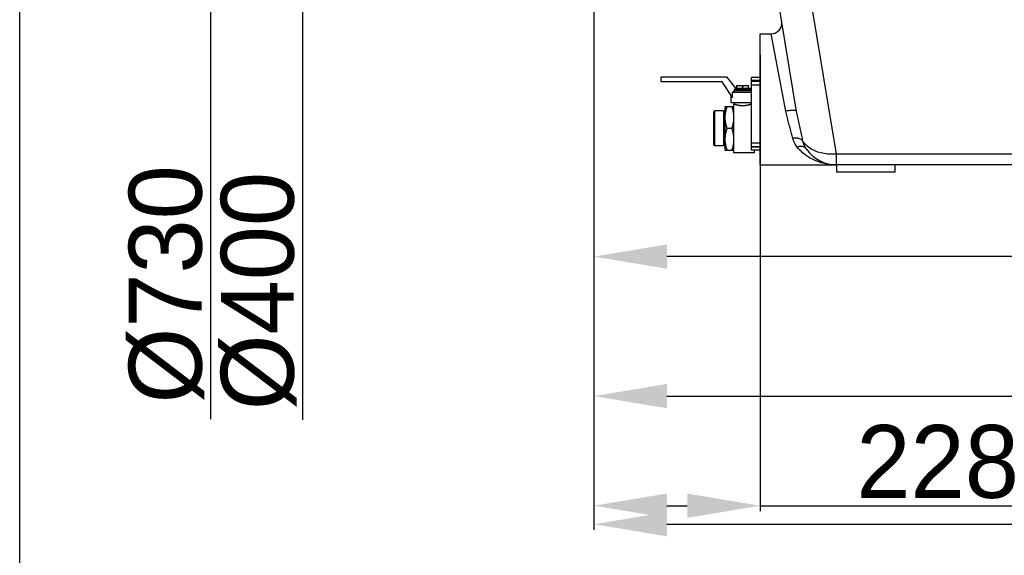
# Model space of a CAD drawing. Header units: millimetres. Extents: x -1960 to 5860, y -1328 to 4132.
# Tile 10 of 32: x -1960 to -610, y 840 to 1575. Entities that reach past the tile are written whole.
import ezdxf

# ---------------------------------------------------------------- set-up
doc = ezdxf.new("R2010")
doc.units = ezdxf.units.MM
for name, color, linetype in [('02___PRT_ALL_AXES', 7, 'Continuous'), ('Layer2', 10, 'Continuous'), ('VDM_49_49_01', 7, 'Continuous'), ('VDM_49_49_02', 7, 'Continuous')]:
    doc.layers.add(name, color=color, linetype=linetype)
doc.dimstyles.get("Standard").update_dxf_attribs({"dimtxt": 2.5, "dimasz": 3, "dimexe": 0.18, "dimexo": 0.0625, "dimgap": 0.09, "dimtad": 1, "dimdsep": 46, "dimtxsty": 'Standard', "dimcen": 0.09, "dimadec": 0, "dimazin": 0, "dimtol": 1, "dimtp": 0.01, "dimtm": 0.01, "dimtfac": 1, "dimtofl": 0, "dimtmove": 0, "dimatfit": 3, "dimfxl": 0, "dimtolj": 1, "dimarcsym": 0})

# ---------------------------------------------------------------- blocks, each defined once
blk = doc.blocks.new('*D14')
at = {"layer": 'Defpoints', "color": 0}
for p in [(1386.472445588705, 2857.159943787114), (-1172.427554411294, 1858.047562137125), (1386.472445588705, 882.3094444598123)]:
    blk.add_point(p, dxfattribs=at)
at = {"layer": 'Layer2', "color": 0, "lineweight": -2}
for p, q in [((1386.472445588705, 2854.534943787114), (1386.472445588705, 874.7494444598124)), ((-1172.427554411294, 1855.422562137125), (-1172.427554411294, 874.7494444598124)), ((-1072.427554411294, 882.3094444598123), (1286.472445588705, 882.3094444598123))]:
    blk.add_line(p, q, dxfattribs=at)
at = {"layer": 'Layer2', "color": 0}
for points in [[(-1072.427554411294, 898.9761111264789), (-1072.427554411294, 865.6427777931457), (-1172.427554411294, 882.3094444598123)], [(1286.472445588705, 898.9761111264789), (1286.472445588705, 865.6427777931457), (1386.472445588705, 882.3094444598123)]]:
    blk.add_solid(points, dxfattribs=at)
at = {"layer": 'Layer2', "color": 0, "insert": (107.0224455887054, 942.3094444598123), "char_height": 100, "attachment_point": 5}
blk.add_mtext('\\A1;2559', dxfattribs=at)
blk = doc.blocks.new('*D15')
at = {"layer": 'Defpoints', "color": 0}
for p in [(496.5724455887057, 1920.577031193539), (-1172.427554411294, 1856.557370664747), (496.5724455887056, 1058.13679792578)]:
    blk.add_point(p, dxfattribs=at)
at = {"layer": 'Layer2', "color": 0, "lineweight": -2}
for p, q in [((496.5724455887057, 1917.952031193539), (496.5724455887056, 1050.57679792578)), ((-1172.427554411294, 1853.932370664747), (-1172.427554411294, 1050.57679792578)), ((-1072.427554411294, 1058.13679792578), (396.5724455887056, 1058.13679792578))]:
    blk.add_line(p, q, dxfattribs=at)
at = {"layer": 'Layer2', "color": 0}
for points in [[(-1072.427554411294, 1074.803464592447), (-1072.427554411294, 1041.470131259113), (-1172.427554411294, 1058.13679792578)], [(396.5724455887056, 1074.803464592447), (396.5724455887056, 1041.470131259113), (496.5724455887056, 1058.13679792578)]]:
    blk.add_solid(points, dxfattribs=at)
at = {"layer": 'Layer2', "color": 0, "insert": (-337.9275544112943, 1118.13679792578), "char_height": 100, "attachment_point": 5}
blk.add_mtext('\\A1;1669', dxfattribs=at)
blk = doc.blocks.new('*D16')
at = {"layer": 'Defpoints', "color": 0}
for p in [(-1172.427554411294, 1779.782566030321), (-944.4275544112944, 1529.133906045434), (-944.4275544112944, 907.7737910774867)]:
    blk.add_point(p, dxfattribs=at)
at = {"layer": 'Layer2', "color": 0, "lineweight": -2}
for p, q in [((-1172.427554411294, 1777.157566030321), (-1172.427554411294, 900.2137910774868)), ((-944.4275544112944, 1526.508906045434), (-944.4275544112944, 900.2137910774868)), ((-1072.427554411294, 907.7737910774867), (-1044.427554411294, 907.7737910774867)), ((-944.4275544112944, 907.7737910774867), (-557.7608877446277, 907.7737910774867))]:
    blk.add_line(p, q, dxfattribs=at)
at = {"layer": 'Layer2', "color": 0}
for points in [[(-1072.427554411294, 924.4404577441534), (-1072.427554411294, 891.1071244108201), (-1172.427554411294, 907.7737910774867)], [(-1044.427554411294, 924.4404577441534), (-1044.427554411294, 891.1071244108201), (-944.4275544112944, 907.7737910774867)]]:
    blk.add_solid(points, dxfattribs=at)
at = {"layer": 'Layer2', "color": 0, "insert": (-701.094221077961, 967.7737910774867), "char_height": 100, "attachment_point": 5}
blk.add_mtext('\\A1;228', dxfattribs=at)
blk = doc.blocks.new('*D21')
at = {"layer": 'Defpoints', "color": 0}
for p in [(357.0724455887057, 2414.59908393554), (-1172.427554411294, 1777.157566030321), (-1172.427554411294, 1249.635124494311)]:
    blk.add_point(p, dxfattribs=at)
at = {"layer": 'Layer2', "color": 0, "lineweight": -2}
for p, q in [((357.0724455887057, 2411.97408393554), (357.0724455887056, 1242.075124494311)), ((-1172.427554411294, 1774.532566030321), (-1172.427554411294, 1242.075124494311)), ((257.0724455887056, 1249.635124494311), (-1072.427554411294, 1249.635124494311))]:
    blk.add_line(p, q, dxfattribs=at)
at = {"layer": 'Layer2', "color": 0}
for points in [[(-1072.427554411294, 1266.301791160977), (-1072.427554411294, 1232.968457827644), (-1172.427554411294, 1249.635124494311)], [(257.0724455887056, 1266.301791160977), (257.0724455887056, 1232.968457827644), (357.0724455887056, 1249.635124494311)]]:
    blk.add_solid(points, dxfattribs=at)
at = {"layer": 'Layer2', "color": 0, "insert": (-407.6775544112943, 1309.635124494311), "char_height": 100, "attachment_point": 5}
blk.add_mtext('\\A1;1530', dxfattribs=at)
blk = doc.blocks.new('*D22')
at = {"layer": 'Defpoints', "color": 0}
for p in [(-1170.427554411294, 2490.577031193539), (-1698.535770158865, 1760.57703119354), (-1170.427554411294, 1760.577031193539)]:
    blk.add_point(p, dxfattribs=at)
at = {"layer": 'Layer2', "color": 0, "lineweight": -2}
for p, q in [((-1173.052554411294, 2490.577031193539), (-1706.095770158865, 2490.577031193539)), ((-1698.535770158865, 2390.577031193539), (-1698.535770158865, 1860.57703119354)), ((-1173.052554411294, 1760.577031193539), (-1706.095770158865, 1760.57703119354)), ((-1698.535770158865, 1760.57703119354), (-1698.535770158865, 1026.556189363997))]:
    blk.add_line(p, q, dxfattribs=at)
at = {"layer": 'Layer2', "color": 0}
for points in [[(-1715.202436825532, 2390.577031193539), (-1681.869103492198, 2390.577031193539), (-1698.535770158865, 2490.577031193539)], [(-1715.202436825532, 1860.57703119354), (-1681.869103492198, 1860.57703119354), (-1698.535770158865, 1760.57703119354)]]:
    blk.add_solid(points, dxfattribs=at)
at = {"layer": 'Layer2', "color": 0, "insert": (-1758.535770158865, 1211.556189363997), "char_height": 100, "attachment_point": 5, "rotation": 90}
blk.add_mtext('\\A1;Ø730', dxfattribs=at)
blk = doc.blocks.new('*D24')
at = {"layer": 'Defpoints', "color": 0}
for p in [(-1057.427554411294, 2325.577031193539), (-1572.234404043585, 1925.57703119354), (-1057.427554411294, 1925.577031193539)]:
    blk.add_point(p, dxfattribs=at)
at = {"layer": 'Layer2', "color": 0, "lineweight": -2}
for p, q in [((-1060.052554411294, 2325.577031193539), (-1579.794404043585, 2325.577031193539)), ((-1572.234404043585, 2225.577031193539), (-1572.234404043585, 2025.57703119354)), ((-1060.052554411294, 1925.577031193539), (-1579.794404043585, 1925.57703119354)), ((-1572.234404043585, 1925.57703119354), (-1572.234404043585, 1025.678929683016))]:
    blk.add_line(p, q, dxfattribs=at)
at = {"layer": 'Layer2', "color": 0}
for points in [[(-1588.901070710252, 2225.577031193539), (-1555.567737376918, 2225.577031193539), (-1572.234404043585, 2325.577031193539)], [(-1588.901070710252, 2025.57703119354), (-1555.567737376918, 2025.57703119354), (-1572.234404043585, 1925.57703119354)]]:
    blk.add_solid(points, dxfattribs=at)
at = {"layer": 'Layer2', "color": 0, "insert": (-1632.234404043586, 1202.345596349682), "char_height": 100, "attachment_point": 5, "rotation": 90}
blk.add_mtext('\\A1;Ø400', dxfattribs=at)

msp = doc.modelspace()

# ---------------------------------------------------------------- linework, layer by layer
at = {"color": 7, "linetype": 'Continuous'}
for p, q in [((-1959.999212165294, -1328.242572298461), (-1959.999212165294, 4131.757427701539)), ((-894.4570590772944, 1448.957009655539), (-940.4517041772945, 1729.524344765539)), ((-839.9568676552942, 1390.22169213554), (-890.3538113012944, 1697.643048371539)), ((-944.4275544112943, 1375.577031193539), (-944.4275544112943, 1555.577031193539)), ((-944.4275544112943, 1555.577031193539), (-929.5949899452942, 1555.577031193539)), ((-909.2594740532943, 1449.251333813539), (-929.5949899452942, 1555.577031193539)), ((-956.4275544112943, 1395.577031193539), (-956.4275544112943, 1495.577031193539)), ((-944.4275544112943, 1495.577031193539), (-956.4275544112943, 1495.577031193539)), ((-944.4275544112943, 1491.41036452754), (-956.4275544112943, 1491.41036452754)), ((-956.4275544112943, 1490.577031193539), (-944.4275544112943, 1490.577031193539)), ((-956.4275544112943, 1485.577031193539), (-944.4275544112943, 1485.577031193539)), ((-956.4275544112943, 1405.577031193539), (-944.4275544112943, 1405.577031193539)), ((-956.4275544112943, 1400.577031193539), (-944.4275544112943, 1400.577031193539)), ((-944.4275544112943, 1399.743697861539), (-956.4275544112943, 1399.743697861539)), ((-944.4275544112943, 1395.577031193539), (-956.4275544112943, 1395.577031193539)), ((47.10175883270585, 1390.22169213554), (-839.9568676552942, 1390.22169213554)), ((-839.9568676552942, 1375.577031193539), (-839.9568654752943, 1390.22169181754)), ((-944.4275544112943, 1375.577031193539), (-839.9587548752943, 1375.577031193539)), ((151.5724455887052, 1375.577031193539), (-839.9568676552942, 1375.577031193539))]:
    msp.add_line(p, q, dxfattribs=at)
for centre, radius, start, end in [((-929.5948717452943, 1570.576310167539), 14.999896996, 269.9995484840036, 9.30994017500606), ((-839.9568676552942, 1425.577031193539), 50, 214.2936024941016, 270)]:
    msp.add_arc(centre, radius, start, end, dxfattribs=at)
for points, start_tangent, end_tangent in [([(-894.4570149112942, 1448.95701689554), (-898.9428889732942, 1450.11798985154), (-903.6929529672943, 1449.93428085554), (-909.2594740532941, 1449.25130821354)], (-0.1618359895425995, 0.9868176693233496), (-0.9876645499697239, -0.156584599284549)), ([(-899.6427277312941, 1412.07065906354), (-901.4174734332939, 1418.70697790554), (-903.474722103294, 1426.039355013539), (-905.6135963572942, 1433.770392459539), (-907.5892385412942, 1441.522638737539), (-909.2594740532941, 1449.25133381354)], (-0.2477091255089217, 0.9688344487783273), (-0.1878816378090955, 0.9821916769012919)), ([(-885.8702972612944, 1408.33333850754), (-887.4803984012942, 1415.786749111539), (-889.316565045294, 1423.91415352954), (-891.2099411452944, 1432.364763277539), (-892.9602948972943, 1440.727960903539), (-894.4570594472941, 1448.95701191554)], (-0.203320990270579, 0.9791121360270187), (-0.1617741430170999, 0.9868278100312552)), ([(-885.8691490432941, 1408.32769231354), (-889.0390498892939, 1410.864129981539), (-893.8857075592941, 1412.18121283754), (-899.6427277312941, 1412.070670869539)], (-0.5769919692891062, 0.8167498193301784), (-0.9901129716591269, -0.1402722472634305)), ([(-893.656550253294, 1399.899004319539), (-897.3042815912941, 1405.67793072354), (-899.6427277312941, 1412.07065906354)], (-0.6227258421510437, 0.7824401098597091), (-0.248067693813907, 0.968742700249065)), ([(-881.2651377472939, 1397.405648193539), (-884.0677730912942, 1402.583854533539), (-885.8703488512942, 1408.333424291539)], (-0.5634469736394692, 0.8261522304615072), (-0.2140682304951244, 0.9768187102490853)), ([(-839.9568676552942, 1390.221692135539), (-849.6546846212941, 1390.107291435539), (-858.9795580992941, 1391.35837902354), (-867.5705611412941, 1393.926220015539), (-875.098010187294, 1397.711549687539), (-881.2793699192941, 1402.574818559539), (-885.8702972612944, 1408.33333850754)], (-0.9966575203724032, -0.08169324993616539), (-0.5198485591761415, 0.8542584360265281)), ([(-881.2639763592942, 1397.40467448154), (-884.2443586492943, 1399.85251261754), (-888.5841496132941, 1400.726161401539), (-893.6565502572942, 1399.899450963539)], (-0.5633990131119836, 0.8261849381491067), (-0.9527498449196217, -0.3037560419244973)), ([(-885.4135172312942, 1391.46635526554), (-885.7694169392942, 1391.767181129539), (-893.656550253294, 1399.899004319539)], (-0.7661721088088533, 0.6426354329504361), (-0.6225812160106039, 0.7825551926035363)), ([(-839.9590593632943, 1375.577031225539), (-851.1355737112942, 1376.407157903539), (-863.8361976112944, 1379.47295978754), (-875.8170246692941, 1384.82291289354), (-885.4135172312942, 1391.46635526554)], (-0.9999999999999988, 5.185037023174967e-08), (-0.7661721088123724, 0.6426354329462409))]:
    msp.add_spline(points, degree=3, dxfattribs=dict(at, start_tangent=start_tangent, end_tangent=end_tangent))
at = {"layer": '02___PRT_ALL_AXES', "color": 7, "linetype": 'Continuous'}
for p, q in [((47.10175883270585, 1375.577031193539), (-839.9568676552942, 1375.577031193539)), ((-839.9568676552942, 1375.577031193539), (-839.9568676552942, 1365.577031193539)), ((-759.9568676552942, 1365.577031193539), (-839.9568676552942, 1365.577031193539)), ((-759.9568676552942, 1375.577031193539), (-759.9568676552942, 1365.577031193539))]:
    msp.add_line(p, q, dxfattribs=at)
at = {"layer": 'VDM_49_49_01', "color": 7, "linetype": 'Continuous'}
for p, q in [((-976.4275544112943, 1484.602031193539), (-960.4275544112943, 1484.602031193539)), ((-976.4275544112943, 1480.602031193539), (-976.4275544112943, 1484.602031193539)), ((-968.4275544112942, 1481.316562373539), (-968.4275544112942, 1483.887500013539)), ((-960.4275544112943, 1480.602031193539), (-960.4275544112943, 1484.602031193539)), ((-980.4275544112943, 1392.11493119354), (-980.4275544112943, 1459.039131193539)), ((-979.9275544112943, 1459.039131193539), (-980.4275544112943, 1459.039131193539)), ((-979.9275544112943, 1461.077031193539), (-979.9275544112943, 1459.039131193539)), ((-956.9275544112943, 1461.077031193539), (-956.9275544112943, 1459.039131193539)), ((-956.4275544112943, 1459.039131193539), (-956.9275544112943, 1459.039131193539)), ((-1006.948554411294, 1449.478531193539), (-1008.427554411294, 1447.999531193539)), ((-1008.427554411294, 1447.999531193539), (-1008.427554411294, 1403.154531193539)), ((-994.9485544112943, 1449.478531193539), (-1006.948554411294, 1449.478531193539)), ((-1006.948554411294, 1449.478531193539), (-1006.948554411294, 1401.675531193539)), ((-994.0946533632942, 1447.999531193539), (-994.9485544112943, 1449.478531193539)), ((-994.9485544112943, 1449.478531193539), (-994.9485544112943, 1401.675531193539)), ((-992.4275544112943, 1447.999531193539), (-994.0946533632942, 1447.999531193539)), ((-994.0946533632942, 1447.999531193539), (-994.0946533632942, 1403.154531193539)), ((-992.4275544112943, 1395.700156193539), (-992.4275544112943, 1455.453906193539)), ((-992.4275544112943, 1455.453906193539), (-980.4275544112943, 1455.453906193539)), ((-983.0960492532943, 1425.577031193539), (-989.7590595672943, 1425.577031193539)), ((-1006.948554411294, 1401.675531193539), (-1008.427554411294, 1403.154531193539)), ((-994.9485544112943, 1401.675531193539), (-1006.948554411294, 1401.675531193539)), ((-994.0946533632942, 1403.154531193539), (-994.9485544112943, 1401.675531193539)), ((-992.4275544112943, 1403.154531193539), (-994.0946533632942, 1403.154531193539)), ((-992.4275544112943, 1395.700156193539), (-980.4275544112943, 1395.700156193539)), ((-952.4275544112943, 1392.11493119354), (-980.4275544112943, 1392.11493119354)), ((-952.4275544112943, 1392.11493119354), (-952.4275544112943, 1395.577031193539))]:
    msp.add_line(p, q, dxfattribs=at)
for points, start_tangent, end_tangent in [([(-976.4275544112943, 1483.88750001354), (-976.0050965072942, 1484.022594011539), (-975.5928952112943, 1484.142803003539), (-975.188198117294, 1484.248860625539), (-974.7887611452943, 1484.341156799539), (-974.3927471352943, 1484.41981574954), (-973.998736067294, 1484.48474908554), (-973.6057023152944, 1484.53572538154), (-973.2129984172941, 1484.572444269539), (-972.8203065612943, 1484.594615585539), (-972.4275544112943, 1484.602031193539)], (0.9486832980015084, 0.316227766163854), (1, 0)), ([(-976.4275544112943, 1481.31656237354), (-976.0050965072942, 1481.18146837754), (-975.5928952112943, 1481.061259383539), (-975.188198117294, 1480.95520176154), (-974.7887611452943, 1480.86290558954), (-974.3927471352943, 1480.784246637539), (-973.998736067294, 1480.71931330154), (-973.6057023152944, 1480.668337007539), (-973.2129984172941, 1480.63161811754), (-972.8203065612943, 1480.60944680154), (-972.4275544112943, 1480.602031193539)], (0.9486832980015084, -0.316227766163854), (1, 0)), ([(-972.4275544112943, 1484.602031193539), (-972.0347854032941, 1484.594614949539), (-971.6420782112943, 1484.57244185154), (-971.249362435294, 1484.535720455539), (-970.856322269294, 1484.48474164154), (-970.4623106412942, 1484.41980646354), (-970.066310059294, 1484.34114870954), (-969.6668900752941, 1484.24885553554), (-969.262214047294, 1484.14280312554), (-968.850020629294, 1484.022596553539), (-968.4275544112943, 1483.88750001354)], (1, 0), (0.9486832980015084, -0.316227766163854)), ([(-972.4275544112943, 1480.602031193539), (-972.0347854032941, 1480.60944743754), (-971.6420782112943, 1480.631620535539), (-971.249362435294, 1480.66834193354), (-970.856322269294, 1480.71932074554), (-970.4623106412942, 1480.78425592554), (-970.066310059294, 1480.862913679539), (-969.6668900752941, 1480.95520685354), (-969.262214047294, 1481.061259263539), (-968.850020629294, 1481.18146583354), (-968.4275544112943, 1481.31656237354)], (1, 0), (0.9486832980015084, 0.316227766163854)), ([(-968.4275544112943, 1483.88750001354), (-968.0050965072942, 1484.022594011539), (-967.5928952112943, 1484.142803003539), (-967.188198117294, 1484.248860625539), (-966.7887611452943, 1484.341156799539), (-966.3927471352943, 1484.41981574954), (-965.998736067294, 1484.48474908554), (-965.6057023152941, 1484.53572538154), (-965.2129984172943, 1484.572444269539), (-964.8203065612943, 1484.594615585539), (-964.4275544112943, 1484.602031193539)], (0.9486832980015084, 0.316227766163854), (1, 0)), ([(-968.4275544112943, 1481.31656237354), (-968.0050965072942, 1481.18146837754), (-967.5928952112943, 1481.061259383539), (-967.188198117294, 1480.95520176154), (-966.7887611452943, 1480.86290558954), (-966.3927471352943, 1480.78424663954), (-965.998736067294, 1480.71931330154), (-965.6057023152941, 1480.668337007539), (-965.2129984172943, 1480.63161811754), (-964.8203065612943, 1480.60944680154), (-964.4275544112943, 1480.602031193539)], (0.9486832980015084, -0.316227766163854), (1, 0)), ([(-964.4275544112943, 1484.602031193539), (-964.0347854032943, 1484.594614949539), (-963.6420782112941, 1484.57244185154), (-963.2493624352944, 1484.535720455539), (-962.8563222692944, 1484.48474164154), (-962.4623106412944, 1484.41980646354), (-962.0663100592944, 1484.34114870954), (-961.6668900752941, 1484.24885553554), (-961.262214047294, 1484.14280312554), (-960.850020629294, 1484.022596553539), (-960.4275544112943, 1483.88750001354)], (1, 0), (0.9486832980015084, -0.316227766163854)), ([(-964.4275544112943, 1480.602031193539), (-964.0347854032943, 1480.60944743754), (-963.6420782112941, 1480.631620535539), (-963.2493624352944, 1480.66834193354), (-962.8563222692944, 1480.71932074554), (-962.4623106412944, 1480.78425592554), (-962.0663100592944, 1480.862913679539), (-961.6668900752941, 1480.95520685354), (-961.262214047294, 1481.061259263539), (-960.850020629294, 1481.18146583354), (-960.4275544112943, 1481.31656237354)], (1, 0), (0.9486832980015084, 0.316227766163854)), ([(-979.9275544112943, 1459.03913119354), (-979.9096230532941, 1459.03297291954), (-979.855774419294, 1459.014530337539), (-979.7660118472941, 1458.98395792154), (-979.6401531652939, 1458.941450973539), (-979.4782725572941, 1458.88739756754), (-979.2801315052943, 1458.822189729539), (-979.0459238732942, 1458.74647355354), (-978.7757182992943, 1458.66096433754), (-978.4698093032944, 1458.566560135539), (-978.1289313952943, 1458.464397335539), (-977.7536539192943, 1458.35565636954), (-977.3455132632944, 1458.24187661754), (-976.9055726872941, 1458.124518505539), (-976.4362276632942, 1458.005428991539), (-975.9391853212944, 1457.886267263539), (-975.417246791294, 1457.768923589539), (-974.872928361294, 1457.65513870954), (-974.308888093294, 1457.546582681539), (-973.728197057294, 1457.44486684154), (-973.1329440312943, 1457.35127906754), (-972.526278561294, 1457.267119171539), (-971.9097079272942, 1457.19328539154), (-971.2859301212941, 1457.13067516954), (-970.656178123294, 1457.079870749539), (-970.0222221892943, 1457.041377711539), (-969.3855779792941, 1457.015541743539), (-968.7469420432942, 1457.002564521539), (-968.1081827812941, 1457.002564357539), (-967.4695447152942, 1457.015541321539), (-966.8329061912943, 1457.04137671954), (-966.1989439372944, 1457.079869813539), (-965.5691974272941, 1457.130673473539), (-964.9454145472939, 1457.19328388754), (-964.3288456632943, 1457.26711717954), (-963.722179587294, 1457.351276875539), (-963.126924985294, 1457.444864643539), (-962.5462371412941, 1457.546579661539), (-961.9821926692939, 1457.65513625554), (-961.4378791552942, 1457.768919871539), (-960.9159334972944, 1457.886264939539), (-960.4188942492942, 1458.005425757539), (-959.9495482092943, 1458.12451535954), (-959.5096062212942, 1458.241873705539), (-959.1014649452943, 1458.355653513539), (-958.7261875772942, 1458.464394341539), (-958.3853099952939, 1458.56655694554), (-958.0793977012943, 1458.660962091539), (-957.8091943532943, 1458.746470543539), (-957.5749830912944, 1458.822187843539), (-957.376842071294, 1458.88739564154), (-957.2149594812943, 1458.94144968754), (-957.0890989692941, 1458.98395724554), (-956.999335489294, 1459.014529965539), (-956.9454859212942, 1459.03297286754), (-956.9275544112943, 1459.03913119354)], (0.945709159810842, -0.3250141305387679), (0.945709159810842, 0.3250141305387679)), ([(-992.4275544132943, 1440.515468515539), (-992.4152374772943, 1441.493431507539), (-992.378344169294, 1442.47129734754), (-992.3170405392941, 1443.449038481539), (-992.2315828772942, 1444.426758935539), (-992.122289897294, 1445.404746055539), (-991.9895075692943, 1446.383516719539), (-991.8335691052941, 1447.36385577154), (-991.6547568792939, 1448.346824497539), (-991.4532661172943, 1449.33376663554), (-991.2291610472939, 1450.32635534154), (-990.9823481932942, 1451.32656345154), (-990.7125554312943, 1452.33663962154), (-990.4192845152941, 1453.35919512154), (-990.1017924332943, 1454.397177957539), (-989.7590595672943, 1455.453906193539)], (0, 1), (0.316227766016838, 0.9486832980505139)), ([(-980.4275544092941, 1440.515468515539), (-980.439871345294, 1441.493431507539), (-980.4767646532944, 1442.47129734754), (-980.5380682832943, 1443.449038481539), (-980.6235259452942, 1444.426758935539), (-980.7328189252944, 1445.404746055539), (-980.8656012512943, 1446.383516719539), (-981.0215397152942, 1447.36385577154), (-981.200351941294, 1448.346824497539), (-981.4018427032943, 1449.33376663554), (-981.6259477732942, 1450.32635534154), (-981.8727606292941, 1451.32656345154), (-982.1425533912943, 1452.33663962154), (-982.4358243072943, 1453.35919512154), (-982.753316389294, 1454.397177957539), (-983.096049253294, 1455.453906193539)], (0, 1), (-0.316227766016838, 0.9486832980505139)), ([(-989.7590595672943, 1425.57703119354), (-990.1017885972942, 1426.63374725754), (-990.4192817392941, 1427.67173290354), (-990.7125554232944, 1428.694297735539), (-990.9823538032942, 1429.70439576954), (-991.2291711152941, 1430.704624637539), (-991.4532796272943, 1431.697233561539), (-991.6547717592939, 1432.684189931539), (-991.833583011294, 1433.66716313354), (-991.9895194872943, 1434.647501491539), (-992.122299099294, 1435.626265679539), (-992.2315892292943, 1436.60424219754), (-992.3170443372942, 1437.581949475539), (-992.3783459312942, 1438.559675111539), (-992.4152379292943, 1439.537523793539), (-992.4275544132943, 1440.515468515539)], (-0.3162277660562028, 0.9486832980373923), (-9.185141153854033e-09, 1)), ([(-983.096049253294, 1425.57703119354), (-982.7533202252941, 1426.63374725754), (-982.4358270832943, 1427.67173290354), (-982.1425533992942, 1428.694297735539), (-981.8727550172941, 1429.70439576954), (-981.6259377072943, 1430.704624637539), (-981.4018291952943, 1431.697233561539), (-981.200337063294, 1432.684189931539), (-981.0215258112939, 1433.66716313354), (-980.8655893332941, 1434.647501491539), (-980.7328097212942, 1435.626265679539), (-980.6235195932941, 1436.60424219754), (-980.538064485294, 1437.581949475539), (-980.4767628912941, 1438.559675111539), (-980.439870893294, 1439.537523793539), (-980.4275544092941, 1440.515468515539)], (0.3162277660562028, 0.9486832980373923), (9.185141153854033e-09, 1)), ([(-992.4275544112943, 1410.638593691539), (-992.4152374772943, 1411.61655650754), (-992.378344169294, 1412.594422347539), (-992.3170405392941, 1413.57216348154), (-992.2315828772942, 1414.54988393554), (-992.122289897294, 1415.527871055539), (-991.9895075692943, 1416.50664171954), (-991.8335691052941, 1417.48698077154), (-991.6547568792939, 1418.469949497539), (-991.4532661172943, 1419.45689163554), (-991.2291610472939, 1420.44948034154), (-990.9823481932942, 1421.449688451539), (-990.7125554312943, 1422.459764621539), (-990.4192845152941, 1423.48232012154), (-990.1017924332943, 1424.52030295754), (-989.7590595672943, 1425.57703119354)], (0, 1), (0.316227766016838, 0.9486832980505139)), ([(-980.4275544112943, 1410.638593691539), (-980.439871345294, 1411.61655650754), (-980.4767646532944, 1412.594422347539), (-980.5380682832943, 1413.57216348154), (-980.6235259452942, 1414.54988393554), (-980.7328189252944, 1415.527871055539), (-980.8656012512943, 1416.50664171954), (-981.0215397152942, 1417.48698077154), (-981.200351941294, 1418.469949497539), (-981.4018427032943, 1419.45689163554), (-981.6259477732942, 1420.44948034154), (-981.8727606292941, 1421.449688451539), (-982.1425533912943, 1422.459764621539), (-982.4358243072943, 1423.48232012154), (-982.753316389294, 1424.52030295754), (-983.096049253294, 1425.57703119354)], (0, 1), (-0.316227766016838, 0.9486832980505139)), ([(-989.7590595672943, 1395.700156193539), (-990.1017886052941, 1396.756872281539), (-990.419281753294, 1397.794857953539), (-990.7125554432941, 1398.81742280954), (-990.982353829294, 1399.82752086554), (-991.2291711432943, 1400.82774975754), (-991.4532796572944, 1401.82035870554), (-991.6547717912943, 1402.807315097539), (-991.8335830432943, 1403.790288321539), (-991.9895195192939, 1404.770626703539), (-992.1222991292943, 1405.74939091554), (-992.2315892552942, 1406.727367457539), (-992.3170443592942, 1407.70507475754), (-992.3783459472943, 1408.68280041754), (-992.4152379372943, 1409.660649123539), (-992.4275544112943, 1410.638593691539)], (-0.3162277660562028, 0.9486832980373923), (-1.312163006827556e-10, 1)), ([(-983.096049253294, 1395.700156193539), (-982.7533202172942, 1396.756872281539), (-982.4358270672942, 1397.794857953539), (-982.1425533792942, 1398.81742280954), (-981.8727549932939, 1399.82752086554), (-981.6259376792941, 1400.82774975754), (-981.401829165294, 1401.82035870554), (-981.2003370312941, 1402.807315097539), (-981.0215257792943, 1403.790288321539), (-980.865589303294, 1404.770626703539), (-980.7328096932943, 1405.74939091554), (-980.6235195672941, 1406.727367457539), (-980.5380644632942, 1407.70507475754), (-980.4767628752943, 1408.68280041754), (-980.4398708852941, 1409.660649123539), (-980.4275544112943, 1410.638593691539)], (0.3162277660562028, 0.9486832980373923), (1.312163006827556e-10, 1))]:
    msp.add_spline(points, degree=3, dxfattribs=dict(at, start_tangent=start_tangent, end_tangent=end_tangent))
at = {"layer": 'VDM_49_49_02', "color": 7, "linetype": 'Continuous'}
for p, q in [((-1080.427554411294, 1496.577031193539), (-990.8275544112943, 1496.577031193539)), ((-1080.427554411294, 1489.477031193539), (-1080.427554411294, 1496.577031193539)), ((-996.4275544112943, 1489.477031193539), (-1080.427554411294, 1489.477031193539)), ((-982.4275544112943, 1468.177031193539), (-996.4275544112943, 1489.477031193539)), ((-990.8275544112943, 1496.577031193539), (-978.4275544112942, 1480.602031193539)), ((-982.2839608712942, 1475.277031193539), (-956.4275544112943, 1475.277031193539)), ((-982.2839608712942, 1468.623068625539), (-982.2839608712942, 1475.277031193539)), ((-956.4275544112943, 1478.827031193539), (-979.9166797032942, 1478.827031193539)), ((-979.9166797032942, 1477.052031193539), (-979.9166797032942, 1478.827031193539)), ((-956.4275544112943, 1477.052031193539), (-979.9166797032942, 1477.052031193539)), ((-978.4275544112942, 1480.602031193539), (-978.7245494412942, 1479.679490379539)), ((-978.4275544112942, 1480.602031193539), (-956.4275544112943, 1480.602031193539)), ((-984.4275544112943, 1461.077031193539), (-984.4275544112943, 1471.219888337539)), ((-984.4275544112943, 1461.077031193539), (-956.4275544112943, 1461.077031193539)), ((-982.2839608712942, 1468.623068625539), (-982.4275544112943, 1468.177031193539))]:
    msp.add_line(p, q, dxfattribs=at)
msp.add_arc((-933.1157771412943, 1414.639890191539), 79.437448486, 125.039912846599, 126.0969895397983, dxfattribs=at)
at = {"layer": 'VDM_49_49_02', "color": 7, "linetype": 'Continuous', "start_tangent": (0.7928665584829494, 0.609395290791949), "end_tangent": (0.8083299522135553, 0.5887297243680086)}
msp.add_spline([(-982.2839608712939, 1475.27703119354), (-981.4240721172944, 1475.932563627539), (-980.6391651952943, 1476.520642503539), (-979.916679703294, 1477.052031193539)], degree=3, dxfattribs=at)

# ---------------------------------------------------------------- dimensions: what is measured, and where the dimension line sits
at = {"layer": 'Layer2'}
for base, p1, p2, picture, middle in [((1386.472445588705, 882.3094444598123), (-1172.427554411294, 1858.047562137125), (1386.472445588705, 2857.159943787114), '*D14', (107.0224455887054, 882.3094444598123)), ((-944.4275544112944, 907.7737910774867), (-1172.427554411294, 1779.782566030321), (-944.4275544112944, 1529.133906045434), '*D16', (-701.094221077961, 907.7737910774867))]:
    dim = msp.add_linear_dim(base=base, p1=p1, p2=p2, dimstyle='Standard', override={"dimtxt": 100, "dimasz": 100, "dimexe": 7.56, "dimexo": 2.625, "dimgap": 10, "dimdec": 0, "dimzin": 0, "dimdsep": 44, "dimcen": 3.78, "dimtol": 0, "dimtdec": 0, "dimtzin": 0}, dxfattribs=at)
    dim.commit()
    dim.dimension.update_dxf_attribs({"geometry": picture, "text_midpoint": middle, "dimtype": 160})
for base, p1, p2, text, picture, middle in [((-1698.535770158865, 1760.57703119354), (-1170.427554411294, 2490.577031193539), (-1170.427554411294, 1760.577031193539), 'Ø730', '*D22', (-1698.535770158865, 1211.556189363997)), ((-1572.234404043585, 1925.57703119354), (-1057.427554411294, 2325.577031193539), (-1057.427554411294, 1925.577031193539), 'Ø400', '*D24', (-1572.234404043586, 1202.345596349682))]:
    dim = msp.add_linear_dim(base=base, p1=p1, p2=p2, angle=90, text=text, dimstyle='Standard', override={"dimtxt": 100, "dimasz": 100, "dimexe": 7.56, "dimexo": 2.625, "dimgap": 10, "dimdec": 0, "dimzin": 0, "dimdsep": 44, "dimcen": 3.78, "dimtol": 0, "dimtdec": 0, "dimtzin": 0}, dxfattribs=at)
    dim.commit()
    dim.dimension.update_dxf_attribs({"geometry": picture, "text_midpoint": middle, "dimtype": 160})
for base, p1, p2, picture, middle in [((-1172.427554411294, 1249.635124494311), (357.0724455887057, 2414.59908393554), (-1172.427554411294, 1777.157566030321), '*D21', (-407.6775544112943, 1309.635124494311)), ((496.5724455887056, 1058.13679792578), (-1172.427554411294, 1856.557370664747), (496.5724455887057, 1920.577031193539), '*D15', (-337.9275544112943, 1118.13679792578))]:
    dim = msp.add_linear_dim(base=base, p1=p1, p2=p2, dimstyle='Standard', override={"dimtxt": 100, "dimasz": 100, "dimexe": 7.56, "dimexo": 2.625, "dimgap": 10, "dimdec": 0, "dimzin": 0, "dimdsep": 44, "dimcen": 3.78, "dimtol": 0, "dimtdec": 0, "dimtzin": 0}, dxfattribs=at)
    dim.commit()
    dim.dimension.update_dxf_attribs({"geometry": picture, "text_midpoint": middle})

doc.saveas('drawing.dxf')
